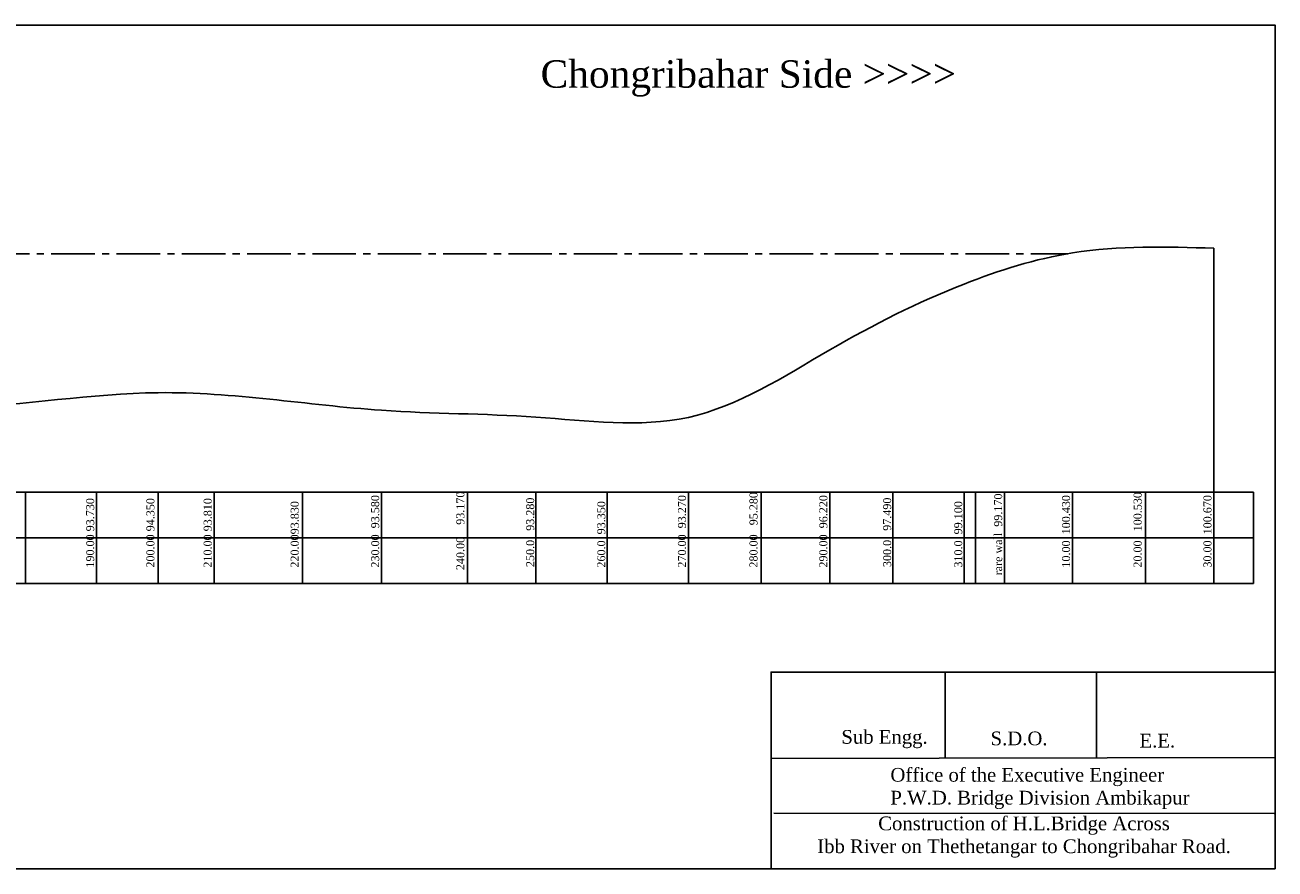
# Model space of a CAD drawing. Header units: inches. Extents: x 1522 to 2977, y -165 to 204.
# Tile 2 of 2: x 2430 to 2977, y -165 to 204. Entities that reach past the tile are written whole.
import ezdxf

# ---------------------------------------------------------------- set-up
doc = ezdxf.new("R2010")
doc.units = ezdxf.units.IN
doc.header["$MEASUREMENT"] = 0
doc.linetypes.add('CENTER2', pattern=[28.575, 19.05, -3.175, 3.175, -3.175])
doc.styles.get("Standard").update_dxf_attribs({"font": 'times.ttf', "height": 2.7})

msp = doc.modelspace()

# ---------------------------------------------------------------- linework, layer by layer
for p, q in [((2950.69, -0.58), (2950.69, 106.12)), ((2272.67, -0.58), (2643.22, -0.58)), ((2430.66, -0.58), (2430.66, -40.57)), ((2461.75, -0.58), (2461.75, -40.57)), ((2488.71, -0.58), (2488.71, -40.57)), ((2488.71, -0.58), (2488.71, -40.57)), ((2513.2, -0.57), (2513.2, -40.57)), ((2513.2, -0.57), (2513.2, -40.57)), ((2551.88, -0.58), (2551.88, -40.57)), ((2551.88, -0.58), (2551.88, -40.57)), ((2586.49, -0.58), (2586.49, -40.57)), ((2586.49, -0.58), (2586.49, -40.57)), ((2624, -0.57), (2624, -40.57)), ((2643.22, -0.58), (2846.39, -0.58)), ((2654, -0.57), (2654, -40.57)), ((2685.14, -0.57), (2685.14, -40.57)), ((2720.7, -0.57), (2720.7, -40.57)), ((2752.61, -0.57), (2752.61, -40.57)), ((2752.61, -0.57), (2752.61, -40.57)), ((2782.61, -0.57), (2782.61, -40.57)), ((2782.61, -0.57), (2782.61, -40.57)), ((2810.2, -0.57), (2810.2, -40.57)), ((2841.34, -0.58), (2841.34, -40.57)), ((2846.39, -40.57), (2846.39, -0.58)), ((2846.39, -0.58), (2968.04, -0.58)), ((2859.07, -0.58), (2859.07, -40.57)), ((2888.78, -0.58), (2888.78, -40.57)), ((2920.69, -0.58), (2920.69, -40.57)), ((2920.69, -0.58), (2920.69, -40.57)), ((2950.69, -0.58), (2950.69, -40.57)), ((2950.69, -0.58), (2950.69, -40.57)), ((2968.04, -0.58), (2968.04, -40.57)), ((2272.67, -20.57), (2633.54, -20.57)), ((2633.54, -20.57), (2846.39, -20.57)), ((2789.74, -20.58), (2968.04, -20.58)), ((2272.67, -40.57), (2623.96, -40.57)), ((2564.03, -40.57), (2594.03, -40.57)), ((2594.03, -40.57), (2623.96, -40.57)), ((2623.96, -40.57), (2609, -40.57)), ((2609, -40.57), (2639, -40.57)), ((2639, -40.57), (2846.39, -40.57)), ((2846.39, -40.57), (2968.04, -40.57))]:
    msp.add_line(p, q)
at = {"color": 5, "linetype": 'CENTER2'}
msp.add_line((1899, 103.72), (2886.79, 103.72), dxfattribs=at)
at = {"color": 7}
for p, q in [((2833.05, -79.5), (2833.05, -117.01)), ((2899.25, -79.5), (2899.23, -116.87)), ((2977.41, -116.71), (2756.91, -117.16)), ((2773.88, -117.13), (2773.88, -117.13)), ((2977.08, -141.15), (2758.09, -141.09))]:
    msp.add_line(p, q, dxfattribs=at)
for points in [[(2977.41, -165.44), (1522.4, -165.44), (1522.4, 203.75), (2977.41, 203.75)], [(2977.41, -165.44), (2756.91, -165.44), (2756.91, -79.32), (2977.41, -79.32)]]:
    msp.add_lwpolyline(points, close=True)
at = {"color": 26}
msp.add_spline([(1808.03, 112.03), (1838.03, 111.92), (1883.03, 107.72), (1928.03, 94.82), (1988.03, 80.12), (2048.03, 65.12), (2109.12, 57.92), (2171.03, 58.22), (2225.14, 45.32), (2285.14, 45.83), (2345.14, 39.13), (2400.66, 36.32), (2488.71, 42.92), (2586.49, 35.22), (2654, 32.23), (2720.7, 32.13), (2782.61, 61.63), (2841.34, 90.42), (2888.78, 104.05), (2950.69, 106.12)], degree=3, dxfattribs=at)

# ---------------------------------------------------------------- texts
at = {"color": 7}
for s, insert, char_height, attachment_point in [('Chongribahar Side >>>>', (2656.05, 188.32), 12, 1), ('Sub Engg.', (2787.67, -104.65), 6, 1), ('S.D.O.', (2852.96, -105.31), 6, 1), ('Construction of H.L.Bridge Across\\PIbb River on Thethetangar to Chongribahar Road.', (2867.59, -142.49), 6, 2)]:
    msp.add_mtext(s, dxfattribs=dict(at, insert=insert, char_height=char_height, attachment_point=attachment_point))
at = {"color": 7, "char_height": 3.5, "attachment_point": 1, "rotation": 90}
for s, insert in [('190.00 93.730', (2457.2, -33.6)), ('200.00 94.350', (2483.56, -33.6)), ('210.00 93.810', (2508.63, -33.6)), ('220.0093.830', (2546.71, -33.6)), ('230.00  93.580', (2581.91, -33.6)), ('240.00    93.170', (2619.19, -34.7)), ('250.0   93.280', (2649.74, -33.37)), ('260.0  93.350', (2680.84, -33.6)), ('270.00  93.270', (2716.15, -33.6)), ('280.00   95.280', (2747.46, -33.6)), ('290.00  96.220', (2778.03, -33.6)), ('300.0   97.490', (2805.94, -33.37)), ('310.0  99.100', (2837.04, -33.6)), ('rare wall  99.170', (2854.52, -37)), ('10.00  100.430', (2884.23, -33.6)), ('20.00   100.530', (2915.54, -33.6)), ('30.00  100.670', (2946.11, -33.6))]:
    msp.add_mtext(s, dxfattribs=dict(at, insert=insert))
at = {"color": 7, "char_height": 6, "attachment_point": 1}
for s, insert, width in [('E.E.', (2918.12, -106.31), 0.9965), ('Office of the Executive Engineer\\PP.W.D. Bridge Division Ambikapur', (2809.13, -121.24), 136.85)]:
    msp.add_mtext(s, dxfattribs=dict(at, insert=insert, width=width))

doc.saveas('drawing.dxf')
